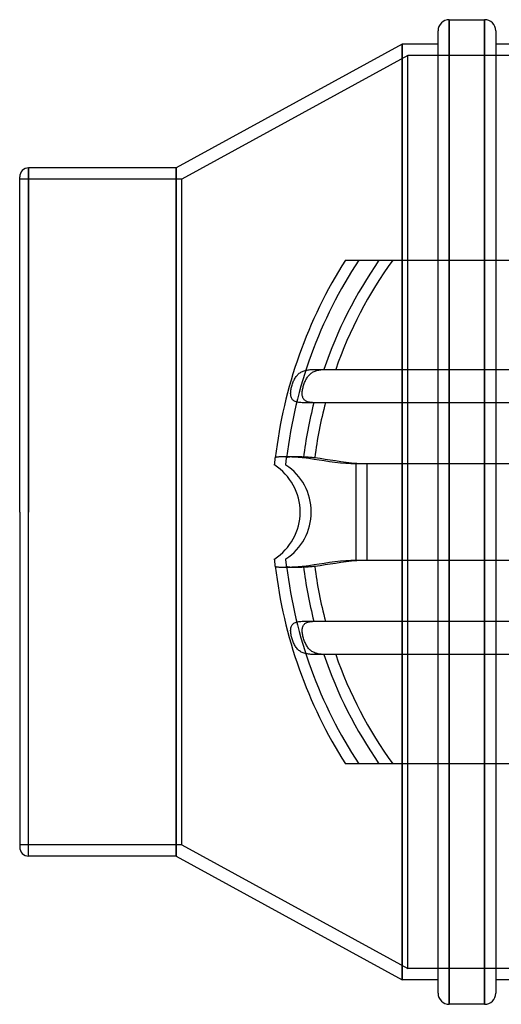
# Model space of a CAD drawing. Header units: millimetres. Extents: x -129 to 129, y -88 to 156.
# Tile 1 of 3: x -129 to -43, y -88 to 88. Entities that reach past the tile are written whole.
import ezdxf

# ---------------------------------------------------------------- set-up
doc = ezdxf.new("R2010")
doc.units = ezdxf.units.MM
doc.layers.add('HIDDEN', color=7, linetype='Continuous')
doc.layers.add('THICK', color=7, linetype='Continuous')

msp = doc.modelspace()

# ---------------------------------------------------------------- linework, layer by layer
at = {"layer": 'HIDDEN'}
for p, q in [((-52.18, 88), (-52.18, -88)), ((-45.86, 88), (-45.86, -88)), ((-60.6, 0), (-60.6, 83.6)), ((-59.6, 81.6), (-100, 59.5)), ((-59.6, 0), (-59.6, 81.6)), ((59.6, 81.6), (-59.6, 81.6)), ((-127.4, 0), (-127.4, 61.5)), ((-101, 0), (-101, 61.5)), ((-100, 59.5), (-129, 59.5)), ((-100, 0), (-100, 59.5)), ((-70.75, 45), (-70.75, 45)), ((-68.37, 45), (-68.37, 45)), ((-60.6, 45), (-60.6, 0)), ((-54.18, 0), (-54.18, 45)), ((-52.18, 0), (-52.18, 45)), ((-45.86, 0), (-45.86, 45)), ((-43.86, 45), (-43.86, 0)), ((-77.14, 24.59), (-77.02, 24.7)), ((-77.02, 24.7), (-76.9, 24.8)), ((-76.9, 24.8), (-76.77, 24.89)), ((-76.77, 24.89), (-76.63, 24.98)), ((-76.63, 24.98), (-76.49, 25.06)), ((-76.49, 25.06), (-76.34, 25.13)), ((-76.34, 25.13), (-76.19, 25.19)), ((-76.19, 25.19), (-76.03, 25.24)), ((-76.03, 25.24), (-75.87, 25.29)), ((-75.87, 25.29), (-75.7, 25.33)), ((-75.7, 25.33), (-75.53, 25.37)), ((-75.53, 25.37), (-75.35, 25.4)), ((-75.35, 25.4), (-75.16, 25.43)), ((-75.16, 25.43), (-74.96, 25.45)), ((-74.96, 25.45), (-74.77, 25.46)), ((-74.77, 25.46), (-74.56, 25.47)), ((-74.56, 25.47), (-74.35, 25.48)), ((-74.35, 25.48), (-74.13, 25.49)), ((-74.13, 25.49), (-73.91, 25.5)), ((-73.91, 25.5), (-73.69, 25.5)), ((-73.69, 25.5), (-73.46, 25.5)), ((-73.46, 25.5), (-73.22, 25.5)), ((-73.22, 25.5), (-72.98, 25.5)), ((-72.98, 25.5), (-72.74, 25.5)), ((-72.74, 25.5), (-72.5, 25.5)), ((-72.5, 25.5), (72.5, 25.5)), ((-78.17, 22.79), (-78.11, 22.97)), ((-78.11, 22.97), (-78.04, 23.14)), ((-78.04, 23.14), (-77.97, 23.31)), ((-77.97, 23.31), (-77.9, 23.48)), ((-77.9, 23.48), (-77.82, 23.64)), ((-77.82, 23.64), (-77.73, 23.79)), ((-77.73, 23.79), (-77.65, 23.94)), ((-77.65, 23.94), (-77.55, 24.08)), ((-77.55, 24.08), (-77.46, 24.22)), ((-77.46, 24.22), (-77.36, 24.35)), ((-77.36, 24.35), (-77.25, 24.47)), ((-77.25, 24.47), (-77.14, 24.59)), ((-78.48, 21.16), (-78.47, 21.33)), ((-78.47, 21), (-78.48, 21.16)), ((-78.47, 21.33), (-78.46, 21.51)), ((-78.46, 21.51), (-78.44, 21.69)), ((-78.44, 21.69), (-78.41, 21.87)), ((-78.41, 21.87), (-78.37, 22.06)), ((-78.37, 22.06), (-78.33, 22.24)), ((-78.33, 22.24), (-78.28, 22.42)), ((-78.28, 22.42), (-78.23, 22.61)), ((-78.23, 22.61), (-78.17, 22.79)), ((-78.46, 20.84), (-78.47, 21)), ((-78.43, 20.68), (-78.46, 20.84)), ((-78.39, 20.54), (-78.43, 20.68)), ((-78.34, 20.4), (-78.39, 20.54)), ((-78.28, 20.28), (-78.34, 20.4)), ((-78.2, 20.17), (-78.28, 20.28)), ((-78.11, 20.06), (-78.2, 20.17)), ((-78.02, 19.97), (-78.11, 20.06)), ((-77.9, 19.89), (-78.02, 19.97)), ((-77.78, 19.82), (-77.9, 19.89)), ((-77.65, 19.76), (-77.78, 19.82)), ((-77.51, 19.71), (-77.65, 19.76)), ((-77.36, 19.66), (-77.51, 19.71)), ((-77.2, 19.63), (-77.36, 19.66)), ((-77.02, 19.59), (-77.2, 19.63)), ((-76.84, 19.57), (-77.02, 19.59)), ((-76.65, 19.55), (-76.84, 19.57)), ((-76.44, 19.53), (-76.65, 19.55)), ((-76.23, 19.52), (-76.44, 19.53)), ((-76.01, 19.51), (-76.23, 19.52)), ((-75.79, 19.51), (-76.01, 19.51)), ((-75.56, 19.5), (-75.79, 19.51)), ((-75.32, 19.5), (-75.56, 19.5)), ((-75.07, 19.5), (-75.32, 19.5)), ((-74.83, 19.5), (-75.07, 19.5)), ((-74.58, 19.5), (-74.83, 19.5)), ((-74.33, 19.5), (-74.58, 19.5)), ((74.33, 19.5), (-74.33, 19.5)), ((-81.38, 8.73), (-81.37, 8.84)), ((-81.37, 8.84), (-81.36, 8.96)), ((-81.36, 8.96), (-81.34, 9.09)), ((-81.34, 9.09), (-81.33, 9.21)), ((-81.33, 9.21), (-81.32, 9.34)), ((-81.32, 9.34), (-81.3, 9.47)), ((-81.3, 9.47), (-81.29, 9.59)), ((-81.29, 9.59), (-81.27, 9.7)), ((-81.27, 9.7), (-81.26, 9.73)), ((-81.26, 9.73), (-81.24, 9.76)), ((-81.24, 9.76), (-81.21, 9.78)), ((-81.21, 9.78), (-81.17, 9.8)), ((-81.17, 9.8), (-81.12, 9.82)), ((-81.12, 9.82), (-81.05, 9.84)), ((-81.05, 9.84), (-80.98, 9.85)), ((-80.98, 9.85), (-80.89, 9.87)), ((-80.89, 9.87), (-80.8, 9.88)), ((-80.8, 9.88), (-80.69, 9.89)), ((-80.69, 9.89), (-80.58, 9.9)), ((-80.58, 9.9), (-80.45, 9.9)), ((-80.45, 9.9), (-80.32, 9.91)), ((-80.32, 9.91), (-80.17, 9.91)), ((-80.17, 9.91), (-80.02, 9.91)), ((-80.02, 9.91), (-79.86, 9.92)), ((-79.86, 9.92), (-79.69, 9.92)), ((-79.69, 9.92), (-79.51, 9.92)), ((-79.51, 9.92), (-79.33, 9.92)), ((-79.33, 9.92), (-79.14, 9.91)), ((-79.14, 9.91), (-78.94, 9.91)), ((-78.94, 9.91), (-78.73, 9.9)), ((-78.73, 9.9), (-78.52, 9.9)), ((-78.52, 9.9), (-78.31, 9.89)), ((-78.31, 9.89), (-78.09, 9.88)), ((-78.09, 9.88), (-77.87, 9.87)), ((-77.87, 9.87), (-77.64, 9.86)), ((-77.64, 9.86), (-77.41, 9.84)), ((-77.41, 9.84), (-77.18, 9.82)), ((-77.18, 9.82), (-76.94, 9.81)), ((-76.94, 9.81), (-76.71, 9.78)), ((-76.71, 9.78), (-76.47, 9.76)), ((-76.47, 9.76), (-76.23, 9.73)), ((-76.23, 9.73), (-75.27, 9.6)), ((-75.27, 9.6), (-74.36, 9.47)), ((-74.36, 9.47), (-73.46, 9.33)), ((-73.46, 9.33), (-72.53, 9.18)), ((-72.53, 9.18), (-71.58, 9.04)), ((-71.58, 9.04), (-70.62, 8.91)), ((-70.62, 8.91), (-69.65, 8.8)), ((-69.65, 8.8), (-68.69, 8.72)), ((-83.43, 8.4), (-83.43, 8.4)), ((-81.42, 8.41), (-81.41, 8.44)), ((-81.42, 8.4), (-81.42, 8.41)), ((-81.42, 8.4), (-81.42, 8.4)), ((-81.41, 8.49), (-81.4, 8.55)), ((-81.41, 8.44), (-81.41, 8.49)), ((-81.4, 8.55), (-81.39, 8.64)), ((-81.39, 8.64), (-81.38, 8.73)), ((-68.69, 8.72), (-67.76, 8.68)), ((-67.76, 8.68), (-66.85, 8.66)), ((-66.85, 0), (-66.85, 8.66)), ((-66.85, 8.66), (66.85, 8.66)), ((-127.4, -61.5), (-127.4, 0)), ((-100, -59.5), (-100, 0)), ((-60.6, 0), (-60.6, -45)), ((-59.6, -81.6), (-59.6, 0)), ((-101, -61.5), (-101, 0)), ((-66.85, -8.66), (-66.85, 0)), ((-60.6, -83.6), (-60.6, 0)), ((-54.18, -45), (-54.18, 0)), ((-52.18, -45), (-52.18, 0)), ((-45.86, -45), (-45.86, 0)), ((-43.86, 0), (-43.86, -45)), ((-83.43, -8.4), (-83.43, -8.4)), ((-81.42, -8.4), (-81.42, -8.4)), ((-81.42, -8.41), (-81.42, -8.4)), ((-81.41, -8.44), (-81.42, -8.41)), ((-81.41, -8.49), (-81.41, -8.44)), ((-81.4, -8.55), (-81.41, -8.49)), ((-81.39, -8.64), (-81.4, -8.55)), ((-81.38, -8.73), (-81.39, -8.64)), ((-81.37, -8.84), (-81.38, -8.73)), ((-68.69, -8.72), (-69.65, -8.8)), ((-67.76, -8.68), (-68.69, -8.72)), ((-66.85, -8.66), (-67.76, -8.68)), ((66.85, -8.66), (-66.85, -8.66)), ((-81.36, -8.96), (-81.37, -8.84)), ((-81.34, -9.09), (-81.36, -8.96)), ((-81.33, -9.22), (-81.34, -9.09)), ((-81.31, -9.34), (-81.33, -9.22)), ((-81.3, -9.47), (-81.31, -9.34)), ((-81.29, -9.59), (-81.3, -9.47)), ((-81.27, -9.7), (-81.29, -9.59)), ((-81.26, -9.73), (-81.27, -9.7)), ((-81.24, -9.76), (-81.26, -9.73)), ((-81.21, -9.78), (-81.24, -9.76)), ((-81.17, -9.8), (-81.21, -9.78)), ((-81.12, -9.82), (-81.17, -9.8)), ((-81.05, -9.84), (-81.12, -9.82)), ((-80.98, -9.85), (-81.05, -9.84)), ((-80.89, -9.87), (-80.98, -9.85)), ((-80.8, -9.88), (-80.89, -9.87)), ((-80.69, -9.89), (-80.8, -9.88)), ((-80.58, -9.9), (-80.69, -9.89)), ((-80.45, -9.9), (-80.58, -9.9)), ((-80.32, -9.91), (-80.45, -9.9)), ((-80.17, -9.91), (-80.32, -9.91)), ((-80.02, -9.91), (-80.17, -9.91)), ((-79.86, -9.92), (-80.02, -9.91)), ((-79.69, -9.92), (-79.86, -9.92)), ((-79.51, -9.92), (-79.69, -9.92)), ((-79.33, -9.92), (-79.51, -9.92)), ((-79.14, -9.91), (-79.33, -9.92)), ((-78.94, -9.91), (-79.14, -9.91)), ((-78.73, -9.9), (-78.94, -9.91)), ((-78.52, -9.9), (-78.73, -9.9)), ((-78.31, -9.89), (-78.52, -9.9)), ((-78.09, -9.88), (-78.31, -9.89)), ((-77.87, -9.87), (-78.09, -9.88)), ((-77.64, -9.86), (-77.87, -9.87)), ((-77.41, -9.84), (-77.64, -9.86)), ((-77.18, -9.82), (-77.41, -9.84)), ((-76.94, -9.81), (-77.18, -9.82)), ((-76.7, -9.78), (-76.94, -9.81)), ((-76.47, -9.76), (-76.7, -9.78)), ((-76.23, -9.73), (-76.47, -9.76)), ((-75.27, -9.6), (-76.23, -9.73)), ((-74.36, -9.47), (-75.27, -9.6)), ((-73.46, -9.33), (-74.36, -9.47)), ((-72.53, -9.18), (-73.46, -9.33)), ((-71.58, -9.04), (-72.53, -9.18)), ((-70.62, -8.91), (-71.58, -9.04)), ((-69.65, -8.8), (-70.62, -8.91)), ((-78.48, -21.12), (-78.47, -20.95)), ((-78.47, -20.95), (-78.45, -20.79)), ((-78.45, -20.79), (-78.42, -20.64)), ((-78.42, -20.64), (-78.38, -20.5)), ((-78.38, -20.5), (-78.33, -20.37)), ((-78.33, -20.37), (-78.26, -20.25)), ((-78.26, -20.25), (-78.18, -20.14)), ((-78.18, -20.14), (-78.09, -20.04)), ((-78.09, -20.04), (-77.99, -19.96)), ((-77.99, -19.96), (-77.88, -19.88)), ((-77.88, -19.88), (-77.76, -19.81)), ((-77.76, -19.81), (-77.63, -19.75)), ((-77.63, -19.75), (-77.49, -19.7)), ((-77.49, -19.7), (-77.33, -19.66)), ((-77.33, -19.66), (-77.17, -19.62)), ((-77.17, -19.62), (-77, -19.59)), ((-77, -19.59), (-76.81, -19.57)), ((-76.81, -19.57), (-76.62, -19.55)), ((-76.62, -19.55), (-76.42, -19.53)), ((-76.42, -19.53), (-76.21, -19.52)), ((-76.21, -19.52), (-75.99, -19.51)), ((-75.99, -19.51), (-75.77, -19.51)), ((-75.77, -19.51), (-75.54, -19.5)), ((-75.54, -19.5), (-75.3, -19.5)), ((-75.3, -19.5), (-75.06, -19.5)), ((-75.06, -19.5), (-74.82, -19.5)), ((-74.82, -19.5), (-74.58, -19.5)), ((-74.58, -19.5), (-74.33, -19.5)), ((-74.33, -19.5), (74.33, -19.5)), ((-78.48, -21.29), (-78.48, -21.12)), ((-78.46, -21.47), (-78.48, -21.29)), ((-78.44, -21.65), (-78.46, -21.47)), ((-78.42, -21.84), (-78.44, -21.65)), ((-78.38, -22.02), (-78.42, -21.84)), ((-78.34, -22.21), (-78.38, -22.02)), ((-78.29, -22.4), (-78.34, -22.21)), ((-78.24, -22.58), (-78.29, -22.4)), ((-78.18, -22.77), (-78.24, -22.58)), ((-78.12, -22.95), (-78.18, -22.77)), ((-78.05, -23.13), (-78.12, -22.95)), ((-77.98, -23.3), (-78.05, -23.13)), ((-77.9, -23.47), (-77.98, -23.3)), ((-77.82, -23.64), (-77.9, -23.47)), ((-77.73, -23.8), (-77.82, -23.64)), ((-77.64, -23.95), (-77.73, -23.8)), ((-77.54, -24.1), (-77.64, -23.95)), ((-77.45, -24.24), (-77.54, -24.1)), ((-77.34, -24.37), (-77.45, -24.24)), ((-77.23, -24.49), (-77.34, -24.37)), ((-77.12, -24.61), (-77.23, -24.49)), ((-76.99, -24.72), (-77.12, -24.61)), ((-76.87, -24.82), (-76.99, -24.72)), ((-76.74, -24.91), (-76.87, -24.82)), ((-76.6, -25), (-76.74, -24.91)), ((-76.45, -25.07), (-76.6, -25)), ((-76.3, -25.14), (-76.45, -25.07)), ((-76.14, -25.21), (-76.3, -25.14)), ((-75.97, -25.26), (-76.14, -25.21)), ((-75.8, -25.31), (-75.97, -25.26)), ((-75.62, -25.35), (-75.8, -25.31)), ((-75.44, -25.39), (-75.62, -25.35)), ((-75.25, -25.41), (-75.44, -25.39)), ((-75.06, -25.44), (-75.25, -25.41)), ((-74.85, -25.46), (-75.06, -25.44)), ((-74.64, -25.47), (-74.85, -25.46)), ((-74.43, -25.48), (-74.64, -25.47)), ((-74.21, -25.49), (-74.43, -25.48)), ((-73.98, -25.49), (-74.21, -25.49)), ((-73.75, -25.5), (-73.98, -25.49)), ((-73.51, -25.5), (-73.75, -25.5)), ((-73.26, -25.5), (-73.51, -25.5)), ((-73.01, -25.5), (-73.26, -25.5)), ((-72.76, -25.5), (-73.01, -25.5)), ((-72.5, -25.5), (-72.76, -25.5)), ((72.5, -25.5), (-72.5, -25.5)), ((-70.75, -45), (-70.75, -45)), ((-68.37, -45), (-68.37, -45)), ((-100, -59.5), (-129, -59.5)), ((-100, -59.5), (-59.6, -81.6)), ((59.6, -81.6), (-59.6, -81.6))]:
    msp.add_line(p, q, dxfattribs=at)
for centre, radius, start, end in [((0, 0), 81.85, 146.6476, 173.1971), ((0, 0), 76.85, 144.1577, 160.621), ((0, 0), 76.85, 165.301, 172.7262), ((-86.85, 0), 10, 0, 57.0998), ((-86.85, 0), 10, 302.9002, 0), ((0, 0), 81.85, 186.8029, 213.3524), ((0, 0), 76.85, 187.2738, 194.699), ((0, 0), 76.85, 199.379, 215.8423)]:
    msp.add_arc(centre, radius, start, end, dxfattribs=at)
at = {"layer": 'THICK'}
for p, q in [((-52.18, 88), (-45.86, 88)), ((-52.18, 45), (-52.18, 88)), ((-45.86, 45), (-45.86, 88)), ((-54.18, 45), (-54.18, 86)), ((-43.86, 86), (-43.86, 45)), ((-60.6, 83.6), (-101, 61.5)), ((-60.6, 83.6), (-60.6, 45)), ((-54.18, 83.6), (-60.6, 83.6)), ((-38.7, 83.6), (-43.86, 83.6)), ((-129, 0), (-129, 59.9)), ((-127.4, 61.5), (-127.4, 0)), ((-101, 61.5), (-127.4, 61.5)), ((-101, 61.5), (-101, 0)), ((-70.75, 45), (-70.74, 45)), ((-70.74, 45), (-70.7, 45)), ((-70.7, 45), (-70.62, 45)), ((-70.62, 45), (-70.52, 45)), ((-70.52, 45), (-70.4, 45)), ((-70.4, 45), (-70.26, 45)), ((-70.26, 45), (-70.09, 45)), ((-70.09, 45), (-69.9, 45)), ((-69.9, 45), (-69.68, 45)), ((-69.68, 45), (-69.44, 45)), ((-69.44, 45), (-69.2, 45)), ((-69.2, 45), (-68.95, 45)), ((-68.95, 45), (-68.68, 45)), ((-68.68, 45), (-68.38, 45)), ((-68.38, 45), (-68.08, 45)), ((-68.08, 45), (-67.76, 45)), ((-67.76, 45), (-67.45, 45)), ((-67.45, 45), (-67.14, 45)), ((-67.14, 45), (-66.82, 45)), ((-66.82, 45), (-66.48, 45)), ((-66.48, 45), (-66.13, 45)), ((-66.13, 45), (-65.78, 45)), ((-65.78, 45), (-65.43, 45)), ((-65.43, 45), (-65.08, 45)), ((-65.08, 45), (-64.75, 45)), ((-64.75, 45), (64.75, 45)), ((-79.24, 24.58), (-79.12, 24.69)), ((-79.12, 24.69), (-79, 24.79)), ((-79, 24.79), (-78.87, 24.89)), ((-78.87, 24.89), (-78.74, 24.97)), ((-78.74, 24.97), (-78.6, 25.05)), ((-78.6, 25.05), (-78.45, 25.12)), ((-78.45, 25.12), (-78.3, 25.19)), ((-78.3, 25.19), (-78.14, 25.24)), ((-78.14, 25.24), (-77.98, 25.29)), ((-77.98, 25.29), (-77.8, 25.34)), ((-77.8, 25.34), (-77.62, 25.37)), ((-77.62, 25.37), (-77.44, 25.4)), ((-77.44, 25.4), (-77.25, 25.43)), ((-77.25, 25.43), (-77.06, 25.45)), ((-77.06, 25.45), (-76.86, 25.46)), ((-76.86, 25.46), (-76.65, 25.48)), ((-76.65, 25.48), (-76.44, 25.48)), ((-76.44, 25.48), (-76.22, 25.49)), ((-76.22, 25.49), (-76, 25.49)), ((-76, 25.49), (-75.77, 25.5)), ((-75.77, 25.5), (-75.54, 25.5)), ((-75.54, 25.5), (-75.31, 25.5)), ((-75.31, 25.5), (-75.08, 25.5)), ((-75.08, 25.5), (-74.85, 25.5)), ((-74.85, 25.5), (-74.61, 25.5)), ((-74.61, 25.5), (74.61, 25.5)), ((-80.28, 22.7), (-80.22, 22.89)), ((-80.22, 22.89), (-80.16, 23.07)), ((-80.16, 23.07), (-80.08, 23.25)), ((-80.08, 23.25), (-80.01, 23.42)), ((-80.01, 23.42), (-79.93, 23.59)), ((-79.93, 23.59), (-79.84, 23.75)), ((-79.84, 23.75), (-79.76, 23.91)), ((-79.76, 23.91), (-79.66, 24.06)), ((-79.66, 24.06), (-79.56, 24.2)), ((-79.56, 24.2), (-79.46, 24.34)), ((-79.46, 24.34), (-79.35, 24.46)), ((-79.35, 24.46), (-79.24, 24.58)), ((-80.55, 21.21), (-80.54, 21.39)), ((-80.54, 21.03), (-80.55, 21.21)), ((-80.54, 21.39), (-80.53, 21.57)), ((-80.53, 21.57), (-80.5, 21.75)), ((-80.5, 21.75), (-80.47, 21.94)), ((-80.47, 21.94), (-80.43, 22.13)), ((-80.43, 22.13), (-80.39, 22.32)), ((-80.39, 22.32), (-80.34, 22.51)), ((-80.34, 22.51), (-80.28, 22.7)), ((-80.53, 20.87), (-80.54, 21.03)), ((-80.5, 20.71), (-80.53, 20.87)), ((-80.47, 20.56), (-80.5, 20.71)), ((-80.42, 20.42), (-80.47, 20.56)), ((-80.35, 20.3), (-80.42, 20.42)), ((-80.28, 20.18), (-80.35, 20.3)), ((-80.19, 20.07), (-80.28, 20.18)), ((-80.09, 19.98), (-80.19, 20.07)), ((-79.97, 19.9), (-80.09, 19.98)), ((-79.85, 19.83), (-79.97, 19.9)), ((-79.72, 19.76), (-79.85, 19.83)), ((-79.58, 19.71), (-79.72, 19.76)), ((-79.42, 19.66), (-79.58, 19.71)), ((-79.26, 19.63), (-79.42, 19.66)), ((-79.09, 19.59), (-79.26, 19.63)), ((-78.9, 19.57), (-79.09, 19.59)), ((-78.71, 19.55), (-78.9, 19.57)), ((-78.51, 19.53), (-78.71, 19.55)), ((-78.3, 19.52), (-78.51, 19.53)), ((-78.08, 19.51), (-78.3, 19.52)), ((-77.86, 19.51), (-78.08, 19.51)), ((-77.62, 19.5), (-77.86, 19.51)), ((-77.39, 19.5), (-77.62, 19.5)), ((-77.14, 19.5), (-77.39, 19.5)), ((-76.9, 19.5), (-77.14, 19.5)), ((-76.65, 19.5), (-76.9, 19.5)), ((-76.4, 19.5), (-76.65, 19.5)), ((76.4, 19.5), (-76.4, 19.5)), ((-83.39, 8.74), (-83.38, 8.85)), ((-83.38, 8.85), (-83.37, 8.97)), ((-83.37, 8.97), (-83.36, 9.09)), ((-83.36, 9.09), (-83.34, 9.22)), ((-83.34, 9.22), (-83.33, 9.35)), ((-83.33, 9.35), (-83.31, 9.47)), ((-83.31, 9.47), (-83.3, 9.59)), ((-83.3, 9.59), (-83.29, 9.7)), ((-83.29, 9.7), (-83.28, 9.73)), ((-83.28, 9.73), (-83.26, 9.76)), ((-83.26, 9.76), (-83.23, 9.78)), ((-83.23, 9.78), (-83.18, 9.8)), ((-83.18, 9.8), (-83.13, 9.82)), ((-83.13, 9.82), (-83.07, 9.84)), ((-83.07, 9.84), (-82.99, 9.86)), ((-82.99, 9.86), (-82.91, 9.87)), ((-82.91, 9.87), (-82.81, 9.88)), ((-82.81, 9.88), (-82.71, 9.89)), ((-82.71, 9.89), (-82.59, 9.9)), ((-82.59, 9.9), (-82.47, 9.9)), ((-82.47, 9.9), (-82.33, 9.91)), ((-82.33, 9.91), (-82.19, 9.91)), ((-82.19, 9.91), (-82.04, 9.92)), ((-82.04, 9.92), (-81.87, 9.92)), ((-81.87, 9.92), (-81.7, 9.92)), ((-81.7, 9.92), (-81.53, 9.92)), ((-81.53, 9.92), (-81.34, 9.92)), ((-81.34, 9.92), (-81.15, 9.91)), ((-81.15, 9.91), (-80.95, 9.91)), ((-80.95, 9.91), (-80.75, 9.9)), ((-80.75, 9.9), (-80.54, 9.9)), ((-80.54, 9.9), (-80.32, 9.89)), ((-80.32, 9.89), (-80.1, 9.88)), ((-80.1, 9.88), (-79.88, 9.87)), ((-79.88, 9.87), (-79.65, 9.86)), ((-79.65, 9.86), (-79.42, 9.84)), ((-79.42, 9.84), (-79.19, 9.83)), ((-79.19, 9.83), (-78.96, 9.81)), ((-78.96, 9.81), (-78.72, 9.79)), ((-78.72, 9.79), (-78.48, 9.76)), ((-78.48, 9.76), (-78.25, 9.73)), ((-78.25, 9.73), (-77.29, 9.6)), ((-77.29, 9.6), (-76.37, 9.47)), ((-76.37, 9.47), (-75.47, 9.33)), ((-75.47, 9.33), (-74.54, 9.18)), ((-74.54, 9.18), (-73.59, 9.04)), ((-73.59, 9.04), (-72.62, 8.91)), ((-72.62, 8.91), (-71.65, 8.81)), ((-71.65, 8.81), (-70.7, 8.72)), ((-83.43, 8.41), (-83.42, 8.44)), ((-83.43, 8.4), (-83.43, 8.41)), ((-83.42, 8.49), (-83.41, 8.56)), ((-83.42, 8.44), (-83.42, 8.49)), ((-83.41, 8.56), (-83.4, 8.64)), ((-83.4, 8.64), (-83.39, 8.74)), ((-70.7, 8.72), (-69.76, 8.68)), ((-69.76, 8.68), (-68.85, 8.66)), ((-68.85, 0), (-68.85, 8.66)), ((-68.85, 8.66), (68.85, 8.66)), ((-101, 0), (-101, -61.5)), ((-129, 0), (-129, -59.9)), ((-127.4, -61.5), (-127.4, 0)), ((-68.85, -8.66), (-68.85, 0)), ((-83.43, -8.41), (-83.43, -8.4)), ((-83.42, -8.44), (-83.43, -8.41)), ((-83.42, -8.49), (-83.42, -8.44)), ((-83.41, -8.56), (-83.42, -8.49)), ((-83.4, -8.64), (-83.41, -8.56)), ((-83.39, -8.74), (-83.4, -8.64)), ((-83.38, -8.85), (-83.39, -8.74)), ((-70.7, -8.72), (-71.65, -8.81)), ((-69.76, -8.68), (-70.7, -8.72)), ((-68.85, -8.66), (-69.76, -8.68)), ((68.85, -8.66), (-68.85, -8.66)), ((-83.37, -8.97), (-83.38, -8.85)), ((-83.36, -9.09), (-83.37, -8.97)), ((-83.34, -9.22), (-83.36, -9.09)), ((-83.33, -9.35), (-83.34, -9.22)), ((-83.31, -9.47), (-83.33, -9.35)), ((-83.3, -9.59), (-83.31, -9.47)), ((-83.29, -9.7), (-83.3, -9.59)), ((-83.28, -9.73), (-83.29, -9.7)), ((-83.26, -9.76), (-83.28, -9.73)), ((-83.23, -9.78), (-83.26, -9.76)), ((-83.18, -9.8), (-83.23, -9.78)), ((-83.13, -9.82), (-83.18, -9.8)), ((-83.07, -9.84), (-83.13, -9.82)), ((-82.99, -9.86), (-83.07, -9.84)), ((-82.91, -9.87), (-82.99, -9.86)), ((-82.81, -9.88), (-82.91, -9.87)), ((-82.71, -9.89), (-82.81, -9.88)), ((-82.59, -9.9), (-82.71, -9.89)), ((-82.47, -9.9), (-82.59, -9.9)), ((-82.33, -9.91), (-82.47, -9.9)), ((-82.19, -9.91), (-82.33, -9.91)), ((-82.03, -9.92), (-82.19, -9.91)), ((-81.87, -9.92), (-82.03, -9.92)), ((-81.7, -9.92), (-81.87, -9.92)), ((-81.53, -9.92), (-81.7, -9.92)), ((-81.34, -9.92), (-81.53, -9.92)), ((-81.15, -9.91), (-81.34, -9.92)), ((-80.95, -9.91), (-81.15, -9.91)), ((-80.75, -9.9), (-80.95, -9.91)), ((-80.54, -9.9), (-80.75, -9.9)), ((-80.32, -9.89), (-80.54, -9.9)), ((-80.1, -9.88), (-80.32, -9.89)), ((-79.88, -9.87), (-80.1, -9.88)), ((-79.65, -9.86), (-79.88, -9.87)), ((-79.42, -9.84), (-79.65, -9.86)), ((-79.19, -9.83), (-79.42, -9.84)), ((-78.96, -9.81), (-79.19, -9.83)), ((-78.72, -9.78), (-78.96, -9.81)), ((-78.48, -9.76), (-78.72, -9.78)), ((-78.25, -9.73), (-78.48, -9.76)), ((-77.29, -9.6), (-78.25, -9.73)), ((-76.37, -9.47), (-77.29, -9.6)), ((-75.47, -9.33), (-76.37, -9.47)), ((-74.54, -9.18), (-75.47, -9.33)), ((-73.59, -9.04), (-74.54, -9.18)), ((-72.62, -8.91), (-73.59, -9.04)), ((-71.65, -8.81), (-72.62, -8.91)), ((-80.55, -21.17), (-80.54, -21)), ((-80.54, -21), (-80.53, -20.84)), ((-80.53, -20.84), (-80.5, -20.68)), ((-80.5, -20.68), (-80.46, -20.53)), ((-80.46, -20.53), (-80.4, -20.4)), ((-80.4, -20.4), (-80.34, -20.27)), ((-80.34, -20.27), (-80.26, -20.16)), ((-80.26, -20.16), (-80.17, -20.06)), ((-80.17, -20.06), (-80.07, -19.97)), ((-80.07, -19.97), (-79.96, -19.89)), ((-79.96, -19.89), (-79.83, -19.82)), ((-79.83, -19.82), (-79.7, -19.76)), ((-79.7, -19.76), (-79.56, -19.7)), ((-79.56, -19.7), (-79.41, -19.66)), ((-79.41, -19.66), (-79.25, -19.62)), ((-79.25, -19.62), (-79.08, -19.59)), ((-79.08, -19.59), (-78.89, -19.57)), ((-78.89, -19.57), (-78.7, -19.55)), ((-78.7, -19.55), (-78.51, -19.53)), ((-78.51, -19.53), (-78.3, -19.52)), ((-78.3, -19.52), (-78.08, -19.51)), ((-78.08, -19.51), (-77.86, -19.51)), ((-77.86, -19.51), (-77.63, -19.5)), ((-77.63, -19.5), (-77.39, -19.5)), ((-77.39, -19.5), (-77.15, -19.5)), ((-77.15, -19.5), (-76.9, -19.5)), ((-76.9, -19.5), (-76.65, -19.5)), ((-76.65, -19.5), (-76.4, -19.5)), ((-76.4, -19.5), (76.4, -19.5)), ((-80.54, -21.35), (-80.55, -21.17)), ((-80.53, -21.54), (-80.54, -21.35)), ((-80.51, -21.72), (-80.53, -21.54)), ((-80.48, -21.91), (-80.51, -21.72)), ((-80.44, -22.11), (-80.48, -21.91)), ((-80.39, -22.3), (-80.44, -22.11)), ((-80.34, -22.49), (-80.39, -22.3)), ((-80.29, -22.68), (-80.34, -22.49)), ((-80.23, -22.87), (-80.29, -22.68)), ((-80.16, -23.05), (-80.23, -22.87)), ((-80.09, -23.23), (-80.16, -23.05)), ((-80.01, -23.41), (-80.09, -23.23)), ((-79.93, -23.58), (-80.01, -23.41)), ((-79.85, -23.75), (-79.93, -23.58)), ((-79.75, -23.91), (-79.85, -23.75)), ((-79.66, -24.07), (-79.75, -23.91)), ((-79.55, -24.22), (-79.66, -24.07)), ((-79.44, -24.36), (-79.55, -24.22)), ((-79.33, -24.49), (-79.44, -24.36)), ((-79.2, -24.62), (-79.33, -24.49)), ((-79.07, -24.73), (-79.2, -24.62)), ((-78.94, -24.84), (-79.07, -24.73)), ((-78.79, -24.94), (-78.94, -24.84)), ((-78.64, -25.03), (-78.79, -24.94)), ((-78.48, -25.11), (-78.64, -25.03)), ((-78.31, -25.18), (-78.48, -25.11)), ((-78.13, -25.25), (-78.31, -25.18)), ((-77.95, -25.3), (-78.13, -25.25)), ((-77.76, -25.35), (-77.95, -25.3)), ((-77.56, -25.38), (-77.76, -25.35)), ((-77.35, -25.41), (-77.56, -25.38)), ((-77.14, -25.44), (-77.35, -25.41)), ((-76.92, -25.46), (-77.14, -25.44)), ((-76.69, -25.47), (-76.92, -25.46)), ((-76.46, -25.48), (-76.69, -25.47)), ((-76.22, -25.49), (-76.46, -25.48)), ((-75.97, -25.5), (-76.22, -25.49)), ((-75.71, -25.5), (-75.97, -25.5)), ((-75.44, -25.5), (-75.71, -25.5)), ((-75.17, -25.5), (-75.44, -25.5)), ((-74.9, -25.5), (-75.17, -25.5)), ((-74.61, -25.5), (-74.9, -25.5)), ((74.61, -25.5), (-74.61, -25.5)), ((-70.74, -45), (-70.75, -45)), ((-70.7, -45), (-70.74, -45)), ((-70.63, -45), (-70.7, -45)), ((-70.54, -45), (-70.63, -45)), ((-70.43, -45), (-70.54, -45)), ((-70.3, -45), (-70.43, -45)), ((-70.14, -45), (-70.3, -45)), ((-69.96, -45), (-70.14, -45)), ((-69.76, -45), (-69.96, -45)), ((-69.54, -45), (-69.76, -45)), ((-69.31, -45), (-69.54, -45)), ((-69.07, -45), (-69.31, -45)), ((-68.82, -45), (-69.07, -45)), ((-68.54, -45), (-68.82, -45)), ((-68.25, -45), (-68.54, -45)), ((-67.96, -45), (-68.25, -45)), ((-67.65, -45), (-67.96, -45)), ((-67.35, -45), (-67.65, -45)), ((-67.05, -45), (-67.35, -45)), ((-66.74, -45), (-67.05, -45)), ((-66.41, -45), (-66.74, -45)), ((-66.08, -45), (-66.41, -45)), ((-65.74, -45), (-66.08, -45)), ((-65.4, -45), (-65.74, -45)), ((-65.07, -45), (-65.4, -45)), ((-64.75, -45), (-65.07, -45)), ((64.75, -45), (-64.75, -45)), ((-60.6, -45), (-60.6, -83.6)), ((-54.18, -86), (-54.18, -45)), ((-52.18, -88), (-52.18, -45)), ((-45.86, -88), (-45.86, -45)), ((-43.86, -45), (-43.86, -86)), ((-101, -61.5), (-127.4, -61.5)), ((-101, -61.5), (-60.6, -83.6)), ((-54.18, -83.6), (-60.6, -83.6)), ((43.86, -83.6), (-43.86, -83.6)), ((-45.86, -88), (-52.18, -88))]:
    msp.add_line(p, q, dxfattribs=at)
for centre, radius, start, end in [((-52.18, 86), 2, 90, 180), ((-45.86, 86), 2, 0, 90), ((-127.4, 59.9), 1.6, 90.0001, 179.9999), ((0, 0), 83.85, 147.5426, 173.3581), ((0, 0), 78.85, 145.2007, 161.1314), ((0, 0), 78.85, 165.6819, 172.9102), ((-88.85, 0), 10, 0, 57.1661), ((-88.85, 0), 10, 302.8339, 0), ((0, 0), 83.85, 186.6419, 212.4574), ((0, 0), 78.85, 187.0898, 194.3181), ((0, 0), 78.85, 198.8686, 214.7993), ((-127.4, -59.9), 1.6, 180.0001, 269.9999), ((-52.18, -86), 2, 180, 270), ((-45.86, -86), 2, 270, 0)]:
    msp.add_arc(centre, radius, start, end, dxfattribs=at)

doc.saveas('drawing.dxf')
